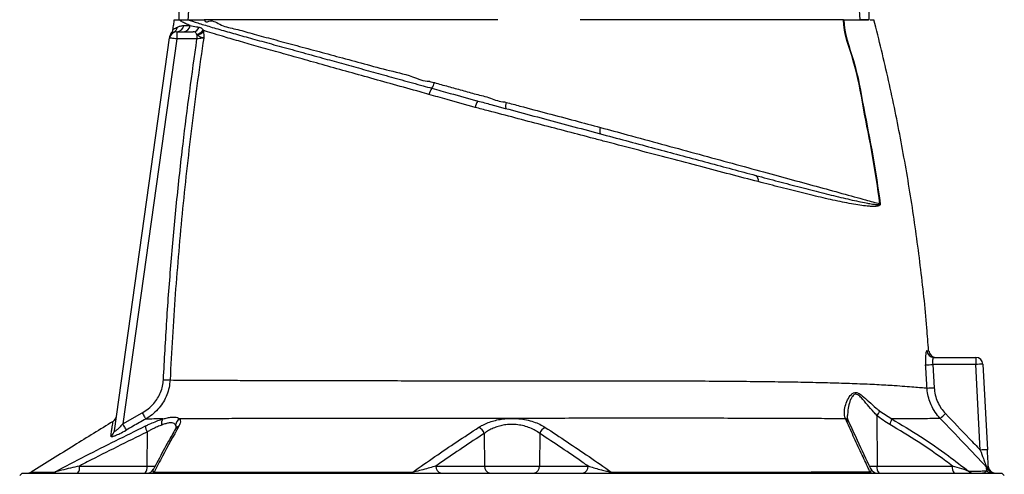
# Model space of a CAD drawing. Header units: millimetres. Extents: x 11 to 1715, y 9 to 2008.
# Tile 13 of 14: x 1107 to 1515, y 1525 to 1713. Entities that reach past the tile are written whole.
import ezdxf

# ---------------------------------------------------------------- set-up
doc = ezdxf.new("R2010")
doc.units = ezdxf.units.MM

msp = doc.modelspace()

# ---------------------------------------------------------------- linework, layer by layer
at = {"color": 7, "linetype": 'Continuous', "lineweight": 25}
for p, q in [((1146.3, 1542.94), (1169.19, 1705.85)), ((1169.19, 1705.85), (1169.19, 1705.84)), ((1170.81, 1708.11), (1170.7, 1708.07)), ((1172.16, 1708.43), (1172.16, 1705.43)), ((1172.16, 1708.43), (1178.9, 1708.43)), ((1180.49, 1707.16), (1180.37, 1707.43)), ((1180.49, 1707.16), (1180.49, 1705.43)), ((1183.08, 1709.02), (1183.19, 1708.48)), ((1172.16, 1705.43), (1149.73, 1545.81)), ((1180.49, 1705.43), (1172.16, 1705.43)), ((1296.22, 1679.89), (1296.57, 1679.8)), ((1485.89, 1573.43), (1503.21, 1573.43)), ((1503.21, 1573.43), (1503.21, 1570.48)), ((1485.39, 1570.48), (1485.99, 1560.83)), ((1503.21, 1570.48), (1485.39, 1570.48)), ((1505.07, 1535), (1503.21, 1570.48)), ((1506.2, 1570.59), (1508.06, 1535.1)), ((1149.73, 1545.81), (1157.81, 1550.41)), ((1463.43, 1551.16), (1468.39, 1547.9)), ((1449.21, 1547.96), (1449.13, 1548.16)), ((1462.26, 1549.35), (1462.35, 1528.38)), ((1159.82, 1542.47), (1159.76, 1528.38)), ((1299.54, 1541.89), (1299.7, 1528.38)), ((1322.57, 1541.88), (1322.4, 1528.38)), ((1131.83, 1528.38), (1159.76, 1528.38)), ((1279.53, 1528.38), (1299.7, 1528.38)), ((1299.7, 1528.38), (1322.4, 1528.38)), ((1322.4, 1528.38), (1342.56, 1528.38)), ((1462.35, 1528.38), (1493.52, 1528.38)), ((1108.05, 1525.43), (1107.05, 1524.43)), ((1108.05, 1525.43), (1514.05, 1525.43)), ((1515.05, 1524.43), (1514.05, 1525.43))]:
    msp.add_line(p, q, dxfattribs=at)
at = {"color": 8, "linetype": 'Continuous', "lineweight": 25}
for p, q in [((1159.76, 1528.38), (1163.25, 1528.38)), ((1459.08, 1528.38), (1462.35, 1528.38))]:
    msp.add_line(p, q, dxfattribs=at)
at = {"color": 7, "linetype": 'Continuous', "lineweight": 25, "flags": 128}
for points in [[(1172.16, 1705.43), (1171.58, 1705.51), (1171.02, 1705.59), (1170.51, 1705.66), (1170.06, 1705.73), (1169.69, 1705.78), (1169.42, 1705.82), (1169.25, 1705.84), (1169.19, 1705.85)], [(1166.62, 1564.17), (1167.05, 1564.15), (1167.48, 1564.13), (1167.88, 1564.11), (1168.26, 1564.09), (1168.6, 1564.07), (1168.91, 1564.06), (1169.16, 1564.05), (1169.37, 1564.04)], [(1157.81, 1550.41), (1158.06, 1549.96), (1158.3, 1549.53), (1158.53, 1549.12), (1158.74, 1548.75), (1158.93, 1548.43), (1159.07, 1548.17), (1159.19, 1547.97), (1159.26, 1547.85)], [(1149.73, 1545.81), (1149.98, 1545.36), (1150.23, 1544.93), (1150.47, 1544.52), (1150.68, 1544.15), (1150.86, 1543.83), (1151.01, 1543.57), (1151.12, 1543.37), (1151.19, 1543.25)], [(1269.6, 1525.43), (1269.64, 1525.44), (1269.68, 1525.46), (1269.72, 1525.49), (1269.76, 1525.54), (1269.8, 1525.6), (1269.84, 1525.67), (1269.88, 1525.75), (1269.91, 1525.85)], [(1352.51, 1525.43), (1352.47, 1525.44), (1352.43, 1525.46), (1352.39, 1525.49), (1352.35, 1525.54), (1352.31, 1525.6), (1352.27, 1525.67), (1352.23, 1525.75), (1352.2, 1525.85)]]:
    msp.add_lwpolyline(points, dxfattribs=at)
at = {"color": 7, "linetype": 'Continuous', "lineweight": 25}
for centre, radius, start, end in [((1169.48, 1710.72), 2.93, 297.0302, 352.4094), ((1172.12, 1711.37), 2.94, 270.7437, 352.5337), ((1174.78, 1711.33), 2.9, 271.226, 353.3989), ((1178.83, 1711.18), 2.75, 271.5721, 342.1014), ((1172.16, 1705.43), 3, 90, 172), ((1172.27, 1706.2), 3, 143.4196, 172.0028), ((1179.98, 1711.18), 3.77, 275.9606, 325.0638), ((1180.22, 1711.12), 3.97, 273.8711, 318.3881), ((1272.45, 1688.81), 6.62, 324.8499, 347.0458), ((1282.46, 1681.16), 5.98, 140.187, 167.5273), ((1301.77, 1676.16), 6.02, 143.8265, 171.4586), ((1312.17, 1677.65), 3.84, 157.1808, 195.7679), ((1351.28, 1667.23), 3.89, 156.8339, 196.3058), ((1410.89, 1646.91), 2.26, 343.6874, 60.3808), ((1466.79, 1597.57), 39.66, 94.5584, 94.6972), ((1485.9, 1576.42), 2.99, 184.1621, 269.7873), ((1486.75, 1576.43), 3, 184.385, 269.5595), ((1503.21, 1570.43), 3, 3, 90), ((1480.57, 1632.89), 62.59, 271.7189, 274.4167), ((1506.21, 1527.49), 43.1, 90.008, 93.9938), ((1481.92, 1622.97), 62.27, 271.029, 273.7412), ((1456.42, 1554.39), 7.71, 319.1749, 335.2813), ((1144.17, 1549.41), 3, 301.6568, 351.9998), ((1168.71, 1546.11), 2.92, 142.4846, 194.5432), ((1174.74, 1545.2), 3.07, 117.5614, 176.092), ((1462.45, 1548.73), 5.99, 328.6387, 352.0226), ((1438.16, 1603.97), 75.23, 312.0319, 314.2736), ((1143.41, 1543.35), 2.91, 298.7339, 351.8285), ((1164.18, 1544.9), 4.99, 179.1257, 209.1454), ((1295.57, 1540.63), 4.16, 17.6318, 65.6111), ((1326.53, 1540.62), 4.16, 114.3491, 162.34), ((1508.07, 1492.05), 43.05, 90.0057, 93.9961), ((1128.41, 1527.7), 3.48, 319.2959, 11.1936), ((1156.34, 1527.7), 3.48, 319.2971, 11.1924), ((1159.82, 1528.43), 3, 270.0015, 332.7669), ((1282.17, 1528.04), 2.66, 172.7012, 258.7732), ((1302.34, 1528.04), 2.66, 172.6993, 258.7736), ((1319.76, 1528.04), 2.66, 281.2276, 7.298), ((1339.92, 1528.04), 2.66, 281.2276, 7.298), ((1460.69, 1527.29), 1.86, 226.2384, 268.9095), ((1462.45, 1528.43), 3, 204.8688, 269.9964), ((1465.77, 1527.7), 3.48, 168.8088, 220.7017), ((1496.94, 1527.7), 3.48, 168.8081, 220.7003), ((1502.16, 1528.2), 2.77, 225.6344, 269.7551), ((1505.57, 1525.84), 2.97, 25.8916, 43.8367), ((1509.89, 1528.38), 2.94, 223.4996, 269.9351), ((1510.95, 1528.43), 3, 205.5206, 269.9829), ((1511.42, 1528.43), 3, 183, 270), ((1110.2, 1528.43), 3, 270.0004, 301.6739), ((1120.14, 1528.18), 2.75, 270.1103, 302.9677), ((1161.56, 1527.26), 1.83, 270.8602, 310.085)]:
    msp.add_arc(centre, radius, start, end, dxfattribs=at)
at = {"color": 8, "linetype": 'Continuous', "lineweight": 25}
for centre, radius, start, end in [((1448.52, 1546), 2.25, 25.0181, 74.0417), ((1448.59, 1545.77), 2.27, 25.5987, 74.2658), ((1173.72, 1542.55), 2.41, 108.0938, 149.8697)]:
    msp.add_arc(centre, radius, start, end, dxfattribs=at)
at = {"color": 7, "linetype": 'Continuous', "lineweight": 25}
for centre, start_param, end_param in [((1271.05, 2196.62), 1.708707, 1.769042), ((1361.05, 2196.62), 4.514143, 4.564285)]:
    msp.add_ellipse(centre, major_axis=(0, 2453.33), ratio=0.040761, start_param=start_param, end_param=end_param, dxfattribs=at)
for points, knots in [([(1180.64, 1743.43), (1180.6, 1743.43), (1180.51, 1743.42), (1180.36, 1743.31), (1180.01, 1742.88), (1179.58, 1741.62), (1179.12, 1739.66), (1178.42, 1734.89), (1177.64, 1727.71), (1177.14, 1719.75), (1176.86, 1714.99), (1176.77, 1713.43)], [0, 0, 0, 0, 0.0038294, 0.0087208, 0.0178492, 0.0579413, 0.1370438, 0.2163166, 0.5314403, 0.8467384, 1, 1, 1, 1]), ([(1455.34, 1713.43), (1455.02, 1718.76), (1454.61, 1725.66), (1453.82, 1733.59), (1453.4, 1736.91), (1453.05, 1739.13), (1452.75, 1740.62), (1452.5, 1741.62), (1452.3, 1742.28), (1452.11, 1742.76), (1451.93, 1743.09), (1451.76, 1743.3), (1451.63, 1743.4), (1451.53, 1743.43), (1451.48, 1743.43), (1451.47, 1743.43)], [0, 0, 0, 0, 0.524122, 0.679036, 0.783067, 0.853041, 0.900222, 0.932154, 0.953886, 0.968802, 0.982741, 0.989976, 0.995143, 0.998793, 1, 1, 1, 1]), ([(1171.05, 1713.43), (1170.94, 1712.73), (1170.72, 1711.34), (1170.5, 1709.94), (1170.39, 1709.24)], [0, 0, 0, 0, 0.499999, 1, 1, 1, 1]), ([(1171.05, 1713.43), (1171.05, 1713.43), (1171.06, 1713.43), (1171.07, 1713.43), (1171.1, 1713.43), (1171.13, 1713.43), (1171.18, 1713.43), (1171.23, 1713.43), (1171.29, 1713.43), (1171.37, 1713.43), (1171.45, 1713.43), (1171.55, 1713.43), (1171.65, 1713.43), (1171.76, 1713.43), (1171.89, 1713.43), (1172.02, 1713.43), (1172.16, 1713.43), (1172.32, 1713.43), (1172.48, 1713.43), (1172.65, 1713.43), (1172.84, 1713.43), (1172.97, 1713.43), (1173.03, 1713.43)], [0, 0, 0, 0, 0.050238, 0.100429, 0.150578, 0.200687, 0.250761, 0.300803, 0.350816, 0.400803, 0.45077, 0.500718, 0.550652, 0.600576, 0.650491, 0.700404, 0.750316, 0.800232, 0.850154, 0.900087, 0.950035, 1, 1, 1, 1]), ([(1172.38, 1710.33), (1172.76, 1710.51), (1173.53, 1710.87), (1174.53, 1710.95), (1175.04, 1710.99)], [0, 0, 0, 0, 0.499216, 1, 1, 1, 1]), ([(1177.66, 1711), (1177, 1711.28), (1175.69, 1711.83), (1174.15, 1712.61), (1173.4, 1713.16), (1173.04, 1713.43)], [0, 0, 0, 0, 0.338971, 0.678798, 1, 1, 1, 1]), ([(1173.04, 1713.43), (1173.09, 1713.43), (1173.2, 1713.43), (1173.36, 1713.43), (1173.54, 1713.43), (1173.72, 1713.43), (1173.92, 1713.43), (1174.12, 1713.43), (1174.33, 1713.43), (1174.61, 1713.43), (1174.95, 1713.43), (1175.37, 1713.43), (1175.81, 1713.43), (1176.27, 1713.43), (1176.6, 1713.43), (1176.76, 1713.43)], [0, 0, 0, 0, 0.062771, 0.125389, 0.187861, 0.250195, 0.312399, 0.37448, 0.436445, 0.498304, 0.604252, 0.707348, 0.807638, 0.90517, 1, 1, 1, 1]), ([(1175.04, 1710.99), (1175.55, 1710.99), (1176.36, 1710.99), (1177.32, 1711), (1177.66, 1711)], [0, 0, 0, 0, 0.641626, 1, 1, 1, 1]), ([(1176.76, 1713.43), (1178.05, 1712.99), (1180.65, 1712.1), (1185.95, 1710.5), (1192.06, 1708.74), (1198.9, 1706.82), (1206.31, 1704.76), (1214.4, 1702.52), (1223.15, 1700.11), (1231.84, 1697.71), (1240.3, 1695.38), (1248.38, 1693.14), (1256.75, 1690.83), (1265.37, 1688.45), (1272.45, 1686.49), (1276.65, 1685.33), (1277.86, 1685)], [0, 0, 0, 0, 0.087412, 0.175009, 0.26242, 0.343061, 0.422024, 0.501267, 0.580515, 0.659485, 0.722202, 0.784988, 0.847707, 0.910972, 0.974239, 1, 1, 1, 1]), ([(1176.76, 1713.43), (1176.98, 1713.43), (1177.41, 1713.43), (1178.07, 1713.43), (1178.73, 1713.43), (1179.38, 1713.43), (1180.19, 1713.43), (1181.17, 1713.43), (1182.35, 1713.43), (1183.16, 1713.43), (1183.57, 1713.43)], [0, 0, 0, 0, 0.103517, 0.205273, 0.305271, 0.403515, 0.500008, 0.664029, 0.830688, 1, 1, 1, 1]), ([(1177.66, 1711), (1178.5, 1710.84), (1179.66, 1710.63), (1181.06, 1710.4), (1181.44, 1710.33)], [0, 0, 0, 0, 0.729122, 1, 1, 1, 1]), ([(1181.44, 1710.33), (1181.72, 1710.25), (1182.26, 1710.1), (1182.75, 1709.56), (1183.01, 1709.13), (1183.08, 1709.02)], [0, 0, 0, 0, 0.456524, 0.858027, 1, 1, 1, 1]), ([(1264.89, 1713.43), (1264.51, 1713.43), (1263.76, 1713.43), (1262.63, 1713.43), (1261.51, 1713.43), (1260.39, 1713.43), (1259.27, 1713.43), (1258.16, 1713.43), (1257.06, 1713.43), (1255.95, 1713.43), (1254.86, 1713.43), (1253.76, 1713.43), (1252.67, 1713.43), (1251.59, 1713.43), (1250.5, 1713.43), (1249.43, 1713.43), (1248.35, 1713.43), (1247.28, 1713.43), (1246.22, 1713.43), (1243.94, 1713.43), (1240.5, 1713.43), (1235.96, 1713.43), (1231.53, 1713.43), (1225.81, 1713.43), (1218.97, 1713.43), (1211.32, 1713.43), (1204.24, 1713.43), (1197.77, 1713.43), (1191.94, 1713.43), (1188.18, 1713.43), (1186.02, 1713.43), (1185.18, 1713.43), (1184.36, 1713.43), (1183.83, 1713.43), (1183.56, 1713.43)], [0, 0, 0, 0, 0.010602, 0.021199, 0.03179, 0.042377, 0.052961, 0.063541, 0.074119, 0.084697, 0.095273, 0.10585, 0.116428, 0.127008, 0.13759, 0.148175, 0.158765, 0.16936, 0.17996, 0.190567, 0.237569, 0.284493, 0.331409, 0.378383, 0.471269, 0.564209, 0.656554, 0.748855, 0.840908, 0.933016, 0.949782, 0.966533, 0.983271, 1, 1, 1, 1]), ([(1183.57, 1713.43), (1183.57, 1713.43), (1183.92, 1712.02), (1186.67, 1713.87), (1190.44, 1710.73), (1196.54, 1709.68), (1203.33, 1707.65), (1211.03, 1705.61), (1219.55, 1703.29), (1228.67, 1700.85), (1238.31, 1698.24), (1248.41, 1695.58), (1258.9, 1692.56), (1268.5, 1690.62), (1274.39, 1687.9), (1276.82, 1687.9), (1276.82, 1687.9)], [0, 0, 0, 0, 0.000001, 0.036442, 0.124516, 0.212722, 0.300779, 0.393282, 0.485956, 0.578458, 0.669259, 0.760384, 0.85151, 0.942312, 1, 1, 1, 1, 1]), ([(1305.12, 1713.43), (1304.82, 1713.43), (1304.23, 1713.43), (1303.35, 1713.43), (1302.46, 1713.43), (1301.57, 1713.43), (1300.68, 1713.43), (1299.78, 1713.43), (1298.89, 1713.43), (1297.99, 1713.43), (1297.1, 1713.43), (1296.2, 1713.43), (1293.81, 1713.43), (1289.91, 1713.43), (1284.55, 1713.43), (1279.25, 1713.43), (1275.24, 1713.43), (1272.49, 1713.43), (1270.95, 1713.43), (1269.42, 1713.43), (1267.9, 1713.43), (1266.39, 1713.43), (1265.39, 1713.43), (1264.89, 1713.43)], [0, 0, 0, 0, 0.022048, 0.044082, 0.066107, 0.088124, 0.110136, 0.132147, 0.154158, 0.176173, 0.198194, 0.220225, 0.242268, 0.374427, 0.50662, 0.636682, 0.76683, 0.805702, 0.84455, 0.883388, 0.922232, 0.961098, 1, 1, 1, 1]), ([(1448.47, 1713.43), (1448.24, 1713.43), (1447.79, 1713.43), (1447.09, 1713.43), (1446.39, 1713.43), (1445.68, 1713.43), (1444.96, 1713.43), (1444.24, 1713.43), (1443.5, 1713.43), (1442.75, 1713.43), (1442, 1713.43), (1441.23, 1713.43), (1440.46, 1713.43), (1439.68, 1713.43), (1437.43, 1713.43), (1433.57, 1713.43), (1427.85, 1713.43), (1421.8, 1713.43), (1415.43, 1713.43), (1408.77, 1713.43), (1401.84, 1713.43), (1394.67, 1713.43), (1387.26, 1713.43), (1379.64, 1713.43), (1371.85, 1713.43), (1363.89, 1713.43), (1357.71, 1713.43), (1353.43, 1713.43), (1351.09, 1713.43), (1348.74, 1713.43), (1346.38, 1713.43), (1344.02, 1713.43), (1341.64, 1713.43), (1340.06, 1713.43), (1339.26, 1713.43)], [0, 0, 0, 0, 0.009617, 0.019232, 0.028846, 0.038459, 0.048072, 0.057685, 0.067299, 0.076916, 0.086534, 0.096156, 0.105781, 0.115411, 0.125046, 0.187941, 0.25077, 0.3135, 0.376303, 0.438988, 0.501614, 0.564107, 0.626667, 0.689083, 0.751435, 0.813623, 0.875883, 0.893637, 0.911377, 0.929106, 0.946829, 0.96455, 0.982272, 1, 1, 1, 1]), ([(1463.54, 1637.09), (1462.58, 1643.73), (1460.65, 1657.01), (1456.59, 1676.75), (1453.46, 1695.67), (1448.47, 1707.61), (1448.47, 1713.43), (1448.47, 1713.43)], [0, 0, 0, 0, 0.258568, 0.517113, 0.775632, 0.999998, 1, 1, 1, 1]), ([(1448.47, 1713.43), (1448.49, 1713.43), (1448.53, 1713.43), (1448.56, 1713.43), (1448.58, 1713.43)], [0, 0, 0, 0, 0.500243, 1, 1, 1, 1]), ([(1448.58, 1713.43), (1448.58, 1713.43), (1448.58, 1707.62), (1453.55, 1695.68), (1456.68, 1676.77), (1460.74, 1657.02), (1462.67, 1643.74), (1463.64, 1637.1)], [0, 0, 0, 0, 0.000002, 0.224038, 0.482642, 0.741299, 1, 1, 1, 1]), ([(1448.58, 1713.43), (1448.76, 1713.43), (1449.1, 1713.43), (1449.62, 1713.43), (1450.12, 1713.43), (1450.62, 1713.43), (1451.12, 1713.43), (1451.6, 1713.43), (1451.92, 1713.43), (1452.08, 1713.43)], [0, 0, 0, 0, 0.142816, 0.285635, 0.428463, 0.571306, 0.714172, 0.857068, 1, 1, 1, 1]), ([(1452.08, 1713.43), (1453.47, 1713.43), (1456.23, 1713.43), (1457.91, 1713.43), (1458.75, 1713.43)], [0, 0, 0, 0, 0.503633, 1, 1, 1, 1]), ([(1459.1, 1713.43), (1458.83, 1713.43), (1458.3, 1713.43), (1456.8, 1713.43), (1455.7, 1713.43), (1455.34, 1713.43)], [0, 0, 0, 0, 0.40348, 0.806963, 1, 1, 1, 1]), ([(1459.45, 1713.43), (1459.84, 1713.43), (1460.86, 1713.43), (1460.98, 1713.43), (1461.05, 1713.43)], [0, 0, 0, 0, 0.379644, 1, 1, 1, 1]), ([(1483.66, 1576.19), (1483.44, 1579.35), (1482.63, 1591.14), (1480.36, 1611.49), (1476.85, 1637.19), (1472.44, 1662.77), (1467.27, 1688.22), (1463.13, 1705.02), (1461.05, 1713.43)], [0, 0, 0, 0, 0.06823, 0.25452, 0.440793, 0.627098, 0.813484, 1, 1, 1, 1]), ([(1169.24, 1706.2), (1169.25, 1706.25), (1169.27, 1706.39), (1169.3, 1706.61), (1169.29, 1706.59), (1169.29, 1706.58)], [0, 0, 0, 0, 0.215747, 0.737705, 1, 1, 1, 1]), ([(1183.29, 1705.83), (1181.56, 1694.08), (1179.96, 1682.31), (1177.06, 1658.73), (1175.74, 1646.92), (1173.41, 1623.28), (1172.39, 1611.45), (1170.65, 1587.76), (1169.93, 1575.9), (1169.37, 1564.04)], [0, 0, 0, 0, 0.25, 0.25, 0.5, 0.5, 0.75, 0.75, 1, 1, 1, 1]), ([(1170.4, 1709.31), (1170.4, 1709.23), (1170.4, 1708.93), (1170.23, 1708.47), (1170.06, 1708.08), (1169.94, 1707.93), (1169.94, 1707.93)], [0, 0, 0, 0, 0.158461, 0.602504, 0.987516, 1, 1, 1, 1]), ([(1180.37, 1707.43), (1180.32, 1707.53), (1180.13, 1707.88), (1179.74, 1708.34), (1179.19, 1708.4), (1178.9, 1708.43)], [0, 0, 0, 0, 0.14862, 0.541353, 1, 1, 1, 1]), ([(1183.29, 1705.83), (1183.29, 1705.83), (1183.28, 1705.83), (1183.23, 1705.84), (1183.16, 1705.85), (1183.05, 1705.88), (1182.92, 1705.91), (1182.59, 1705.99), (1182.04, 1706.17), (1181.22, 1706.55), (1180.75, 1706.94), (1180.49, 1707.16)], [0, 0, 0, 0, 0.003678, 0.028047, 0.080022, 0.121241, 0.180387, 0.255435, 0.502552, 0.725151, 1, 1, 1, 1]), ([(1183.29, 1705.83), (1183.24, 1705.82), (1183.03, 1705.79), (1182.47, 1705.71), (1181.54, 1705.58), (1180.84, 1705.48), (1180.49, 1705.43)], [0, 0, 0, 0, 0.096872, 0.394338, 0.696268, 1, 1, 1, 1]), ([(1276.61, 1682.46), (1275.39, 1682.8), (1270.46, 1684.18), (1261.92, 1686.56), (1251.24, 1689.55), (1240.93, 1692.44), (1231.08, 1695.19), (1221.75, 1697.8), (1213, 1700.25), (1204.92, 1702.53), (1197.53, 1704.64), (1191.55, 1706.39), (1186.73, 1707.84), (1184.29, 1708.63), (1183.08, 1709.02)], [0, 0, 0, 0, 0.030225, 0.122394, 0.214849, 0.307291, 0.399443, 0.491868, 0.584612, 0.677344, 0.76975, 0.864043, 0.932022, 1, 1, 1, 1]), ([(1183.19, 1708.48), (1183.24, 1708.09), (1183.32, 1707.48), (1183.33, 1706.65), (1183.32, 1706.21), (1183.31, 1705.99), (1183.3, 1705.93), (1183.3, 1705.88), (1183.3, 1705.85), (1183.3, 1705.83), (1183.29, 1705.83)], [0, 0, 0, 0, 0.480446, 0.734734, 0.911168, 0.946405, 0.968933, 0.981766, 0.994621, 1, 1, 1, 1]), ([(1166.62, 1564.17), (1167.06, 1572.33), (1167.93, 1588.65), (1169.77, 1613.09), (1172.02, 1637.5), (1175.34, 1668.32), (1178.48, 1690.92), (1180.49, 1705.43)], [0, 0, 0, 0, 0.172611, 0.345275, 0.517885, 0.690545, 1, 1, 1, 1]), ([(1276.82, 1687.9), (1276.82, 1687.9), (1276.82, 1687.9), (1277.86, 1687.61), (1278.9, 1687.32)], [0, 0, 0, 0, 0.000007, 1, 1, 1, 1]), ([(1278.9, 1687.32), (1280.8, 1686.8), (1284.59, 1685.74), (1290.36, 1684.18), (1296.2, 1682.49), (1302.1, 1681.19), (1305.97, 1679.32), (1307.96, 1679.32), (1307.96, 1679.32)], [0, 0, 0, 0, 0.198035, 0.396184, 0.594324, 0.797159, 0.999998, 1, 1, 1, 1]), ([(1295.82, 1677.05), (1291.92, 1678.13), (1285.45, 1679.92), (1279.13, 1681.74), (1276.61, 1682.46)], [0, 0, 0, 0, 0.6026357, 1, 1, 1, 1]), ([(1277.86, 1685), (1280.37, 1684.29), (1286.65, 1682.54), (1293.06, 1680.77), (1296.91, 1679.71)], [0, 0, 0, 0, 0.39967, 1, 1, 1, 1]), ([(1413.05, 1646.28), (1409.21, 1647.28), (1401.5, 1649.3), (1389.31, 1652.51), (1376.68, 1655.82), (1363.63, 1659.25), (1352.99, 1662.05), (1343.18, 1664.62), (1334.21, 1666.98), (1323.28, 1669.84), (1312.3, 1672.72), (1303.13, 1675.13), (1297.66, 1676.57), (1295.82, 1677.05)], [0, 0, 0, 0, 0.112036, 0.224543, 0.337106, 0.449416, 0.561286, 0.604223, 0.691894, 0.779822, 0.867766, 0.955457, 1, 1, 1, 1]), ([(1296.91, 1679.71), (1298.72, 1679.23), (1304.45, 1677.69), (1314.19, 1675.08), (1326.18, 1671.87), (1338.21, 1668.64), (1349.88, 1665.52), (1361, 1662.54), (1371.56, 1659.71), (1382, 1656.91), (1392.28, 1654.16), (1402.37, 1651.45), (1408.79, 1649.73), (1412, 1648.87)], [0, 0, 0, 0, 0.044444, 0.141281, 0.238114, 0.337805, 0.437499, 0.529606, 0.621847, 0.714024, 0.809327, 0.904705, 1, 1, 1, 1]), ([(1307.96, 1679.32), (1307.96, 1679.32), (1308.19, 1679.32), (1308.41, 1679.23), (1308.63, 1679.14)], [0, 0, 0, 0, 0.000084, 1, 1, 1, 1]), ([(1308.63, 1679.14), (1310.53, 1678.64), (1320.06, 1676.12), (1333.08, 1672.66), (1344.2, 1669.7), (1347.71, 1668.76)], [0, 0, 0, 0, 0.1461698, 0.730845, 1, 1, 1, 1]), ([(1347.71, 1668.76), (1351.42, 1667.75), (1359.97, 1665.42), (1373.08, 1661.84), (1387.06, 1658.03), (1400.66, 1654.31), (1413.66, 1650.76), (1425.85, 1647.43), (1437.28, 1644.3), (1447.94, 1641.38), (1456.7, 1638.97), (1461.59, 1637.63), (1463.54, 1637.09)], [0, 0, 0, 0, 0.080022, 0.184475, 0.288926, 0.396404, 0.503881, 0.60847, 0.71306, 0.820692, 0.928326, 1, 1, 1, 1]), ([(1412, 1648.87), (1415.17, 1648.03), (1421.57, 1646.32), (1430.63, 1643.94), (1439.27, 1641.71), (1447.36, 1639.72), (1453.46, 1638.32), (1457.51, 1637.48), (1459.61, 1637.1), (1460.98, 1636.9), (1461.87, 1636.8), (1462.46, 1636.77), (1462.86, 1636.77), (1463.14, 1636.8), (1463.34, 1636.84), (1463.46, 1636.9), (1463.52, 1636.95), (1463.54, 1637), (1463.55, 1637.03), (1463.55, 1637.06), (1463.54, 1637.08), (1463.54, 1637.09)], [0, 0, 0, 0, 0.1558353, 0.3140908, 0.4727103, 0.6312779, 0.7894618, 0.8591295, 0.9056348, 0.9367342, 0.9575887, 0.9716193, 0.981095, 0.9875222, 0.9934355, 0.9965538, 0.9982264, 0.998767, 0.9992338, 0.9996467, 1, 1, 1, 1]), ([(1463.64, 1637.1), (1463.64, 1637.06), (1463.65, 1636.98), (1463.63, 1636.84), (1463.58, 1636.7), (1463.46, 1636.53), (1463.28, 1636.39), (1463.01, 1636.26), (1462.64, 1636.14), (1462.08, 1636.03), (1461.23, 1635.97), (1459.93, 1635.98), (1457.91, 1636.14), (1453.99, 1636.67), (1448.04, 1637.75), (1440.08, 1639.49), (1431.54, 1641.55), (1422.56, 1643.81), (1416.21, 1645.46), (1413.05, 1646.28)], [0, 0, 0, 0, 0.00149, 0.00326, 0.005624, 0.009364, 0.015824, 0.022557, 0.032281, 0.04649, 0.067433, 0.098497, 0.1448, 0.21405, 0.371367, 0.529123, 0.686997, 0.844474, 1, 1, 1, 1]), ([(1482.92, 1576.2), (1482.86, 1576.17), (1482.73, 1576.1), (1482.54, 1575.38), (1482.39, 1574.06), (1482.34, 1572.3), (1482.41, 1570.99), (1482.45, 1570.33)], [0, 0, 0, 0, 0.142907, 0.356681, 0.569777, 0.784347, 1, 1, 1, 1]), ([(1485.89, 1573.43), (1485.83, 1573.42), (1485.69, 1573.38), (1485.49, 1573.03), (1485.34, 1572.36), (1485.29, 1571.48), (1485.35, 1570.82), (1485.39, 1570.48)], [0, 0, 0, 0, 0.146559, 0.363907, 0.577014, 0.788364, 1, 1, 1, 1]), ([(1483.04, 1560.71), (1482.93, 1562.71), (1482.74, 1565.91), (1482.53, 1569.12), (1482.45, 1570.33)], [0, 0, 0, 0, 0.622514, 1, 1, 1, 1]), ([(1157.81, 1550.41), (1158.68, 1550.96), (1160.44, 1552.07), (1162.58, 1554.17), (1164.28, 1556.47), (1165.5, 1558.87), (1166.35, 1561.46), (1166.53, 1563.26), (1166.62, 1564.17)], [0, 0, 0, 0, 0.180885, 0.367151, 0.523181, 0.683251, 0.839313, 1, 1, 1, 1]), ([(1169.37, 1564.04), (1169.26, 1562.98), (1169.06, 1560.87), (1168.1, 1557.84), (1166.69, 1555.01), (1164.84, 1552.41), (1162.57, 1550.11), (1160.62, 1548.66), (1159.47, 1547.98), (1159.26, 1547.85)], [0, 0, 0, 0, 0.159322, 0.318666, 0.476802, 0.634972, 0.798379, 0.961817, 1, 1, 1, 1]), ([(1169.37, 1564.04), (1171.17, 1564.03), (1174.78, 1564.01), (1181.39, 1563.97), (1188.82, 1563.94), (1197.14, 1563.9), (1206.26, 1563.87), (1216.09, 1563.84), (1226.63, 1563.82), (1237.85, 1563.79), (1249.68, 1563.78), (1261.94, 1563.76), (1274.54, 1563.76), (1287.43, 1563.75), (1300.52, 1563.75), (1313.69, 1563.75), (1326.76, 1563.75), (1339.62, 1563.74), (1352.21, 1563.73), (1364.54, 1563.71), (1377.03, 1563.69), (1389.62, 1563.64), (1402.2, 1563.56), (1414.24, 1563.44), (1425.47, 1563.29), (1435.85, 1563.1), (1445.39, 1562.86), (1454.25, 1562.57), (1462.34, 1562.21), (1468.85, 1561.83), (1473.92, 1561.47), (1477.66, 1561.17), (1480.7, 1560.91), (1482.31, 1560.77), (1482.96, 1560.72), (1483.04, 1560.71)], [0, 0, 0, 0, 0.030917, 0.061889, 0.092807, 0.123949, 0.155198, 0.186448, 0.217591, 0.249432, 0.281386, 0.313339, 0.345179, 0.377121, 0.409183, 0.441237, 0.473169, 0.50461, 0.536152, 0.567736, 0.599233, 0.634363, 0.66958, 0.704795, 0.739919, 0.773174, 0.806553, 0.83997, 0.873342, 0.906591, 0.929135, 0.951751, 0.974343, 0.996854, 1, 1, 1, 1]), ([(1449.13, 1548.16), (1448.96, 1548.95), (1448.61, 1550.52), (1449.06, 1553.13), (1449.98, 1555.82), (1451.25, 1557.77), (1452.53, 1558.76), (1453.51, 1558.96), (1454.73, 1558.6), (1456.53, 1557.29), (1458.94, 1555.1), (1461.36, 1552.86), (1462.93, 1551.57), (1463.43, 1551.16)], [0, 0, 0, 0, 0.124491, 0.249279, 0.371718, 0.493535, 0.544786, 0.587965, 0.631181, 0.702899, 0.823014, 0.943417, 1, 1, 1, 1]), ([(1488.53, 1548.09), (1487.79, 1548.95), (1486.29, 1550.68), (1484.72, 1553.58), (1483.65, 1556.55), (1483.18, 1558.91), (1483.07, 1560.31), (1483.04, 1560.71)], [0, 0, 0, 0, 0.2409379, 0.4891364, 0.6995048, 0.9147416, 1, 1, 1, 1]), ([(1485.99, 1560.83), (1486.1, 1559.84), (1486.31, 1557.81), (1487.32, 1554.97), (1488.74, 1552.33), (1490.02, 1550.85), (1490.67, 1550.11)], [0, 0, 0, 0, 0.250958, 0.510432, 0.751554, 1, 1, 1, 1]), ([(1145.75, 1546.85), (1140.37, 1543.53), (1129.04, 1536.54), (1117.72, 1529.55), (1111.78, 1525.88)], [0, 0, 0, 0, 0.475368, 1, 1, 1, 1]), ([(1159.26, 1547.85), (1157.52, 1546.86), (1154.83, 1545.33), (1152.14, 1543.79), (1151.19, 1543.25)], [0, 0, 0, 0, 0.646195, 1, 1, 1, 1]), ([(1159.19, 1544.98), (1159.71, 1545.22), (1161.05, 1545.85), (1163.17, 1546.76), (1165.05, 1547.46), (1166.09, 1547.79), (1166.4, 1547.89)], [0, 0, 0, 0, 0.205616, 0.529608, 0.860484, 1, 1, 1, 1]), ([(1166.4, 1547.89), (1165.11, 1547.88), (1162.54, 1547.87), (1160.35, 1547.86), (1159.26, 1547.85)], [0, 0, 0, 0, 0.499332, 1, 1, 1, 1]), ([(1166.4, 1547.89), (1167.03, 1548.06), (1168.3, 1548.4), (1169.95, 1548.68), (1171.37, 1548.7), (1172.55, 1548.46), (1173.06, 1548.11), (1173.32, 1547.92)], [0, 0, 0, 0, 0.19233, 0.388422, 0.583167, 0.782496, 1, 1, 1, 1]), ([(1173.32, 1547.92), (1173.44, 1547.7), (1173.71, 1547.21), (1173.62, 1546.18), (1173.19, 1545.29), (1172.97, 1544.84)], [0, 0, 0, 0, 0.2907845, 0.6406349, 1, 1, 1, 1]), ([(1449.21, 1547.96), (1446.34, 1547.98), (1440.6, 1548), (1430.68, 1548.05), (1419.53, 1548.09), (1407.07, 1548.13), (1394.01, 1548.16), (1380.86, 1548.18), (1367.73, 1548.18), (1354.7, 1548.16), (1341.39, 1548.15), (1327.76, 1548.14), (1313.89, 1548.14), (1299.88, 1548.14), (1285.96, 1548.14), (1272.25, 1548.14), (1258.86, 1548.13), (1245.85, 1548.12), (1233.29, 1548.1), (1221.39, 1548.08), (1210.21, 1548.06), (1199.78, 1548.03), (1190.12, 1547.99), (1181.16, 1547.96), (1175.95, 1547.94), (1173.32, 1547.92)], [0, 0, 0, 0, 0.039561, 0.079123, 0.126113, 0.173236, 0.220365, 0.267364, 0.310043, 0.352843, 0.395597, 0.438213, 0.481793, 0.525539, 0.569293, 0.612885, 0.656242, 0.699753, 0.743264, 0.786622, 0.829037, 0.871597, 0.914156, 0.956569, 1, 1, 1, 1]), ([(1297.29, 1544.42), (1297.67, 1544.65), (1298.67, 1545.27), (1300.55, 1546.16), (1302.91, 1547), (1305.44, 1547.63), (1308.13, 1548.04), (1310.99, 1548.18), (1314.02, 1548.04), (1317.07, 1547.56), (1320, 1546.76), (1322.63, 1545.7), (1324.09, 1544.84), (1324.82, 1544.41)], [0, 0, 0, 0, 0.05407, 0.14429, 0.234463, 0.320181, 0.405865, 0.497924, 0.589983, 0.692937, 0.795963, 0.897948, 1, 1, 1, 1]), ([(1459.41, 1525.95), (1459.17, 1526.44), (1457.96, 1529.03), (1455.66, 1533.98), (1452.49, 1540.8), (1450.3, 1545.58), (1449.21, 1547.96)], [0, 0, 0, 0, 0.068149, 0.35549, 0.677813, 1, 1, 1, 1]), ([(1450.55, 1546.95), (1450.44, 1547.25), (1450.21, 1547.9), (1450.07, 1548.73), (1450.09, 1549.26), (1450.1, 1549.3)], [0, 0, 0, 0, 0.443558, 0.959341, 1, 1, 1, 1]), ([(1450.64, 1546.76), (1450.62, 1546.8), (1450.59, 1546.86), (1450.56, 1546.93), (1450.56, 1546.95)], [0, 0, 0, 0, 0.700484, 1, 1, 1, 1]), ([(1459.73, 1527.17), (1457.89, 1531.07), (1454.86, 1537.53), (1451.84, 1544.14), (1450.64, 1546.76)], [0, 0, 0, 0, 0.60313, 1, 1, 1, 1]), ([(1467.57, 1545.62), (1466.64, 1546.17), (1464.79, 1547.28), (1463.1, 1548.66), (1462.26, 1549.35)], [0, 0, 0, 0, 0.497807, 1, 1, 1, 1]), ([(1488.53, 1548.09), (1488.41, 1548.09), (1487.57, 1548.07), (1485.41, 1548.03), (1481.56, 1547.97), (1477.28, 1547.93), (1473.08, 1547.91), (1469.95, 1547.9), (1468.39, 1547.9)], [0, 0, 0, 0, 0.039622, 0.274793, 0.509961, 0.673205, 0.836641, 1, 1, 1, 1]), ([(1468.39, 1547.9), (1472.4, 1545.52), (1480.43, 1540.75), (1490.99, 1533.39), (1497.45, 1528.37), (1500.22, 1526.22)], [0, 0, 0, 0, 0.364123, 0.727926, 1, 1, 1, 1]), ([(1507.72, 1527.9), (1504.59, 1531.21), (1498.21, 1537.96), (1491.79, 1544.67), (1488.53, 1548.09)], [0, 0, 0, 0, 0.490818, 1, 1, 1, 1]), ([(1490.67, 1550.11), (1493.94, 1546.69), (1498.75, 1541.66), (1503.54, 1536.61), (1505.07, 1535)], [0, 0, 0, 0, 0.680489, 1, 1, 1, 1]), ([(1121.63, 1525.88), (1125.88, 1528.13), (1138.3, 1534.71), (1150.9, 1540.9), (1159.19, 1544.98)], [0, 0, 0, 0, 0.341797, 1, 1, 1, 1]), ([(1159.82, 1542.47), (1151.55, 1538.4), (1142.18, 1533.78), (1132.91, 1528.95), (1131.83, 1528.38)], [0, 0, 0, 0, 0.883029, 1, 1, 1, 1]), ([(1144.81, 1540.8), (1144.83, 1540.72), (1144.88, 1540.54), (1145.59, 1540.63), (1146.85, 1541.06), (1148.77, 1541.92), (1150.3, 1542.76), (1151.19, 1543.25)], [0, 0, 0, 0, 0.142736, 0.31783, 0.49234, 0.703152, 1, 1, 1, 1]), ([(1149.73, 1545.81), (1149.25, 1545.27), (1148.46, 1544.38), (1147.41, 1543.39), (1146.78, 1542.89), (1146.48, 1542.75), (1146.33, 1542.75), (1146.28, 1542.83), (1146.29, 1542.92), (1146.3, 1542.94)], [0, 0, 0, 0, 0.345185, 0.568038, 0.731054, 0.824472, 0.879147, 0.973785, 1, 1, 1, 1]), ([(1165.89, 1545.38), (1165.63, 1545.28), (1164.76, 1544.96), (1163.17, 1544.25), (1161.39, 1543.35), (1160.26, 1542.72), (1159.82, 1542.47)], [0, 0, 0, 0, 0.137811, 0.461187, 0.792099, 1, 1, 1, 1]), ([(1171.63, 1543.76), (1170.67, 1542.06), (1168.24, 1537.79), (1165.2, 1532.2), (1163.13, 1528.26), (1162.5, 1527.06)], [0, 0, 0, 0, 0.314153, 0.790757, 1, 1, 1, 1]), ([(1172.97, 1544.84), (1170.72, 1540.76), (1167.3, 1534.56), (1163.9, 1528.08), (1162.74, 1525.86)], [0, 0, 0, 0, 0.658559, 1, 1, 1, 1]), ([(1171.68, 1545.41), (1171.5, 1545.63), (1171.15, 1546.03), (1170.2, 1546.31), (1169.02, 1546.29), (1167.57, 1545.97), (1166.45, 1545.58), (1165.89, 1545.38)], [0, 0, 0, 0, 0.220062, 0.411599, 0.610108, 0.802106, 1, 1, 1, 1]), ([(1171.93, 1544.43), (1171.93, 1544.42), (1171.92, 1544.4), (1171.84, 1544.12), (1171.67, 1543.84), (1171.61, 1543.73)], [0, 0, 0, 0, 0.322745, 0.745924, 1, 1, 1, 1]), ([(1269.91, 1525.85), (1272.99, 1528.01), (1282.04, 1534.39), (1291.22, 1540.43), (1297.29, 1544.42)], [0, 0, 0, 0, 0.339182, 1, 1, 1, 1]), ([(1322.57, 1541.88), (1321.97, 1542.31), (1320.76, 1543.17), (1318.56, 1544.22), (1316.11, 1545.03), (1313.55, 1545.51), (1311, 1545.65), (1308.6, 1545.51), (1306.34, 1545.1), (1304.22, 1544.47), (1302.25, 1543.62), (1300.69, 1542.73), (1299.85, 1542.12), (1299.54, 1541.89)], [0, 0, 0, 0, 0.1034416, 0.2067861, 0.3091547, 0.4114066, 0.5020269, 0.5926488, 0.6776638, 0.762731, 0.8537347, 0.9448037, 1, 1, 1, 1]), ([(1324.82, 1544.41), (1330.88, 1540.41), (1340.06, 1534.36), (1349.12, 1528), (1352.2, 1525.85)], [0, 0, 0, 0, 0.660845, 1, 1, 1, 1]), ([(1493.52, 1528.38), (1492.62, 1529.06), (1488, 1532.52), (1479.48, 1538.51), (1471.54, 1543.25), (1467.57, 1545.62)], [0, 0, 0, 0, 0.108532, 0.554251, 1, 1, 1, 1]), ([(1299.54, 1541.89), (1293.51, 1537.9), (1286.82, 1533.46), (1280.19, 1528.84), (1279.53, 1528.38)], [0, 0, 0, 0, 0.899641, 1, 1, 1, 1]), ([(1342.56, 1528.38), (1341.9, 1528.84), (1335.27, 1533.45), (1328.59, 1537.88), (1322.57, 1541.88)], [0, 0, 0, 0, 0.099247, 1, 1, 1, 1]), ([(1505.07, 1535), (1505.51, 1533.81), (1506.2, 1531.96), (1507.01, 1529.79), (1507.43, 1528.66), (1507.61, 1528.17), (1507.69, 1527.98), (1507.7, 1527.93), (1507.72, 1527.9)], [0, 0, 0, 0, 0.448429, 0.694803, 0.856925, 0.932295, 0.96096, 1, 1, 1, 1]), ([(1508.42, 1528.28), (1508.38, 1529.02), (1508.31, 1530.41), (1508.18, 1532.77), (1508.1, 1534.32), (1508.06, 1535.1)], [0, 0, 0, 0, 0.357566, 0.673592, 1, 1, 1, 1]), ([(1131.83, 1528.38), (1130.57, 1528.09), (1128.06, 1527.5), (1124.91, 1526.73), (1122.8, 1526.2), (1121.9, 1525.95), (1121.67, 1525.89), (1121.63, 1525.88)], [0, 0, 0, 0, 0.342811, 0.685019, 0.898246, 0.984346, 1, 1, 1, 1]), ([(1279.53, 1528.38), (1278.68, 1528.12), (1276.98, 1527.61), (1274.26, 1526.85), (1272.04, 1526.28), (1270.54, 1525.96), (1270.07, 1525.88), (1269.91, 1525.85)], [0, 0, 0, 0, 0.298744, 0.599395, 0.879095, 0.961391, 1, 1, 1, 1]), ([(1342.56, 1528.38), (1342.75, 1528.32), (1343.71, 1528.02), (1345.51, 1527.49), (1347.86, 1526.84), (1349.94, 1526.32), (1351.34, 1526), (1352.04, 1525.88), (1352.2, 1525.85)], [0, 0, 0, 0, 0.0700838, 0.3424162, 0.6163078, 0.8245461, 0.959308, 1, 1, 1, 1]), ([(1352.2, 1525.85), (1355.69, 1525.85), (1363.39, 1525.85), (1375.06, 1525.85), (1387.25, 1525.85), (1399.16, 1525.86), (1410.37, 1525.86), (1420.78, 1525.87), (1430.46, 1525.89), (1439.77, 1525.9), (1448.09, 1525.92), (1454.58, 1525.93), (1458.08, 1525.94), (1459.41, 1525.95)], [0, 0, 0, 0, 0.085381, 0.188019, 0.290657, 0.395079, 0.499502, 0.593021, 0.686541, 0.781406, 0.876272, 0.953068, 1, 1, 1, 1]), ([(1500.22, 1526.22), (1499.89, 1526.34), (1499.12, 1526.63), (1496.85, 1527.37), (1494.87, 1527.97), (1493.52, 1528.38)], [0, 0, 0, 0, 0.194556, 0.450247, 1, 1, 1, 1]), ([(1500.22, 1526.22), (1501.36, 1526.24), (1503.51, 1526.27), (1506, 1526.32), (1507.17, 1526.34), (1507.76, 1526.35)], [0, 0, 0, 0, 0.358679, 0.678909, 1, 1, 1, 1]), ([(1505.72, 1525.43), (1506.06, 1525.47), (1506.88, 1525.55), (1507.43, 1526.05), (1507.76, 1526.35)], [0, 0, 0, 0, 0.410861, 1, 1, 1, 1]), ([(1507.76, 1526.35), (1507.75, 1526.67), (1507.73, 1527.25), (1507.72, 1527.7), (1507.72, 1527.9)], [0, 0, 0, 0, 0.546813, 1, 1, 1, 1]), ([(1507.76, 1526.35), (1507.94, 1526.59), (1508.15, 1526.88), (1508.23, 1527.1), (1508.25, 1527.14)], [0, 0, 0, 0, 0.83609, 1, 1, 1, 1]), ([(1508.25, 1527.14), (1508.26, 1527.21), (1508.28, 1527.36), (1508.39, 1527.83), (1508.41, 1528.13), (1508.42, 1528.28)], [0, 0, 0, 0, 0.325335, 0.659459, 1, 1, 1, 1]), ([(1162.74, 1525.86), (1165.21, 1525.86), (1170.6, 1525.86), (1179.57, 1525.86), (1189.58, 1525.86), (1200.19, 1525.86), (1210.93, 1525.85), (1221.64, 1525.85), (1232.28, 1525.85), (1243.25, 1525.85), (1253.96, 1525.85), (1262.87, 1525.85), (1268.04, 1525.85), (1269.91, 1525.85)], [0, 0, 0, 0, 0.086593, 0.189074, 0.291555, 0.395806, 0.500057, 0.592877, 0.685698, 0.779824, 0.873951, 0.954173, 1, 1, 1, 1])]:
    msp.add_open_spline(points, degree=3, knots=knots, dxfattribs=at)
at = {"color": 8, "linetype": 'Continuous', "lineweight": 25}
for points, knots in [([(1170.43, 1709.31), (1170.42, 1709.3), (1170.36, 1709.27), (1170.81, 1709.54), (1171.85, 1710.07), (1172.38, 1710.33)], [0, 0, 0, 0, 0.06636, 0.531255, 1, 1, 1, 1]), ([(1170.7, 1708.07), (1170.58, 1708.02), (1170.12, 1707.84), (1169.84, 1707.98), (1169.88, 1707.97), (1169.89, 1707.97)], [0, 0, 0, 0, 0.211749, 0.842268, 1, 1, 1, 1]), ([(1482.92, 1576.2), (1483.16, 1576.2), (1483.65, 1576.2), (1483.72, 1576.2), (1483.76, 1576.2)], [0, 0, 0, 0, 0.499106, 1, 1, 1, 1]), ([(1462.26, 1549.35), (1461.81, 1549.82), (1460.43, 1551.26), (1458.28, 1553.75), (1456.21, 1556.28), (1454.64, 1557.83), (1453.57, 1558.27), (1452.73, 1558.01), (1451.99, 1557.17), (1451.35, 1555.97), (1450.66, 1554.05), (1450.13, 1551.76), (1450.14, 1550.05), (1450.14, 1549.3)], [0, 0, 0, 0, 0.06996, 0.214425, 0.36128, 0.442103, 0.487815, 0.533258, 0.590062, 0.662334, 0.734804, 0.884033, 1, 1, 1, 1]), ([(1144.81, 1540.8), (1144.93, 1541.54), (1145.15, 1543), (1145.41, 1544.68), (1145.61, 1545.92), (1145.73, 1546.71), (1145.74, 1546.8), (1145.75, 1546.85)], [0, 0, 0, 0, 0.202837, 0.402358, 0.60187, 0.802916, 1, 1, 1, 1]), ([(1171.89, 1544.36), (1171.9, 1544.48), (1171.96, 1544.91), (1171.8, 1545.2), (1171.68, 1545.41)], [0, 0, 0, 0, 0.28081, 1, 1, 1, 1]), ([(1162.74, 1525.86), (1162.68, 1525.89), (1162.43, 1526.01), (1162.28, 1526.33), (1162.28, 1526.7), (1162.46, 1526.96), (1162.52, 1527.04)], [0, 0, 0, 0, 0.080215, 0.364282, 0.802122, 1, 1, 1, 1]), ([(1459.71, 1527.16), (1459.73, 1527.14), (1459.88, 1526.95), (1459.89, 1526.58), (1459.85, 1526.18), (1459.48, 1525.99), (1459.41, 1525.95)], [0, 0, 0, 0, 0.0575135, 0.4411915, 0.8920508, 1, 1, 1, 1]), ([(1111.78, 1525.88), (1111.84, 1525.88), (1111.97, 1525.88), (1113.04, 1525.88), (1114.74, 1525.88), (1117.06, 1525.88), (1119.43, 1525.88), (1121.05, 1525.88), (1121.63, 1525.88)], [0, 0, 0, 0, 0.184998, 0.369996, 0.557582, 0.745168, 0.907698, 1, 1, 1, 1])]:
    msp.add_open_spline(points, degree=3, knots=knots, dxfattribs=at)
at = {"color": 7, "linetype": 'Continuous', "lineweight": 25}
msp.add_open_spline([(1173.04, 1713.43), (1173.04, 1713.43), (1173.04, 1713.43), (1173.03, 1713.43)], degree=3, dxfattribs=at)

doc.saveas('drawing.dxf')
